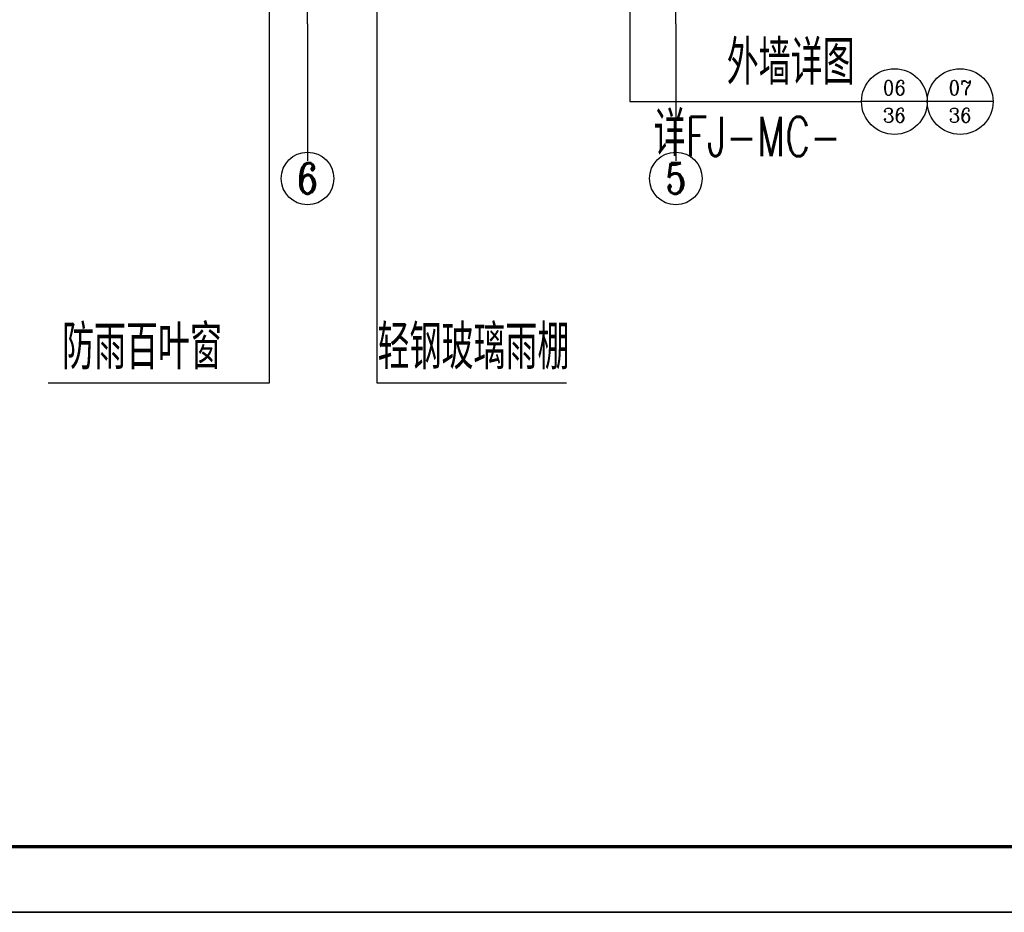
# Model space of a CAD drawing. Header units: millimetres. Extents: x 708158 to 1984082, y -168213 to -53.
# Tile 80 of 220: x 926388 to 948844, y -107700 to -87336. Entities that reach past the tile are written whole.
import ezdxf
from ezdxf.enums import TextEntityAlignment as Align

# ---------------------------------------------------------------- set-up
doc = ezdxf.new("R2010")
doc.units = ezdxf.units.MM
doc.header["$LTSCALE"] = 1000
doc.linetypes.add('DOTE', pattern=[2.42, 2, -0.2, 0.02, -0.2])
doc.layers.get('0').update_dxf_attribs({"color": 8})
for name, color, linetype in [('230303生产综合楼-平面图_t8$0$DIM_IDEN', 3, 'Continuous'), ('AXIS', 3, 'Continuous'), ('AXIS_TEXT', 7, 'Continuous'), ('DIM_LEAD', 3, 'Continuous'), ('DOTE', 1, 'DOTE'), ('PUB_TEXT', 7, 'Continuous')]:
    doc.layers.add(name, color=color, linetype=linetype)
doc.layers.add('图框', color=4, linetype='Continuous', lineweight=35)
doc.styles.add('230303生产综合楼-平面图_t8$0$_TCH_DIM', font='SIMPLEX', dxfattribs={"bigfont": 'GBCBIG'})
doc.styles.add('230303生产综合楼-平面图_t8$0$_TCH_LABEL', font='COMPLEX', dxfattribs={"bigfont": 'GBCBIG'})
doc.styles.add('_TCH_AXIS', font='COMPLEX', dxfattribs={"bigfont": 'GBCBIG'})
doc.styles.add('_TCH_DIM', font='SIMPLEX', dxfattribs={"bigfont": 'GBCBIG'})

# ---------------------------------------------------------------- blocks, each defined once
blk = doc.blocks.new('A$C998f5811')
at = {"layer": '图框', "color": 4}
blk.add_line((-126150, 0), (0, 0), dxfattribs=at)
at = {"layer": '图框', "color": 4, "const_width": 74.2}
blk.add_lwpolyline([(-122400, 1500), (-1500, 1500), (-1500, 87600), (-122400, 87600)], close=True, dxfattribs=at)

msp = doc.modelspace()

# ---------------------------------------------------------------- linework, layer by layer
at = {"layer": '230303生产综合楼-平面图_t8$0$DIM_IDEN'}
for p, q in [((940303, -85256.7), (940303, -89204.5)), ((940303, -89204.5), (945587.2, -89204.5)), ((947087.2, -89204.5), (945587.2, -89204.5)), ((948587.2, -89204.5), (947087.2, -89204.5))]:
    msp.add_line(p, q, dxfattribs=at)
for centre in [(946337.2, -89204.5), (947837.2, -89204.5)]:
    msp.add_circle(centre, 750, dxfattribs=at)
at = {"layer": 'AXIS'}
for p, q in [((932953, -87432.6), (932953, -89728.7)), ((941353, -87432.6), (941353, -89728.7)), ((932953, -89307.3), (932953, -90558.4)), ((941353, -89307.3), (941353, -90558.4))]:
    msp.add_line(p, q, dxfattribs=at)
for centre in [(932953, -90958.4), (941353, -90958.4)]:
    msp.add_circle(centre, 600, dxfattribs=at)
at = {"layer": 'DIM_LEAD'}
for p, q in [((932074.4, -82356.7), (932074.4, -95627.2)), ((932074.4, -95627.2), (927040.8, -95627.2))]:
    msp.add_line(p, q, dxfattribs=at)
msp.add_lwpolyline([(938861.3, -95627.2), (934538, -95627.2), (934538, -83201.3)], dxfattribs=at)
at = {"layer": 'DOTE'}
for p, q in [((932953, -87432.6), (932953, -34939.7)), ((941353, -87432.6), (941353, -34939.7))]:
    msp.add_line(p, q, dxfattribs=at)

# ---------------------------------------------------------------- block references
msp.add_blockref('A$C998f5811', (960457.6, -107699.9))

# ---------------------------------------------------------------- texts
at = {"layer": 'AXIS_TEXT', "style": '_TCH_AXIS'}
for s, p, p2 in [('6', (932720.1, -91307.8), (933186, -91307.8)), ('5', (941120.1, -91307.8), (941586, -91307.8))]:
    msp.add_text(s, height=698.9, dxfattribs=at).set_placement(p, p2, align=Align.FIT)
at = {"layer": 'PUB_TEXT'}
for s, height, style, p in [('外墙详图', 1012.77, '230303生产综合楼-平面图_t8$0$_TCH_DIM', (942513.1, -88822.5)), ('详', 1012.8, '230303生产综合楼-平面图_t8$0$_TCH_DIM', (940844.9, -90446.6)), ('防雨百叶窗', 1012.77, '_TCH_DIM', (927355.8, -95312.2)), ('轻钢玻璃雨棚', 1012.77, '_TCH_DIM', (934549.6, -95312.2))]:
    msp.add_text(s, height=height, dxfattribs=dict(at, style=style)).set_placement(p)
at = {"layer": 'PUB_TEXT', "style": '230303生产综合楼-平面图_t8$0$_TCH_LABEL'}
for s, height, p, p2 in [('06', 329.48, (946070.4, -89055.9), (946603.9, -89055.9)), ('07', 329.48, (947570.4, -89055.9), (948103.9, -89055.9)), ('36', 332.89, (946075.6, -89685.4), (946598.7, -89685.4)), ('36', 332.89, (947575.6, -89685.4), (948098.7, -89685.4))]:
    msp.add_text(s, height=height, dxfattribs=at).set_placement(p, p2, align=Align.FIT)
at = {"layer": 'PUB_TEXT', "style": '230303生产综合楼-平面图_t8$0$_TCH_DIM', "width": 0.705882}
msp.add_text('FJ-MC-', height=892.5, dxfattribs=at).set_placement((941582.2, -90446.6))

doc.saveas('drawing.dxf')
